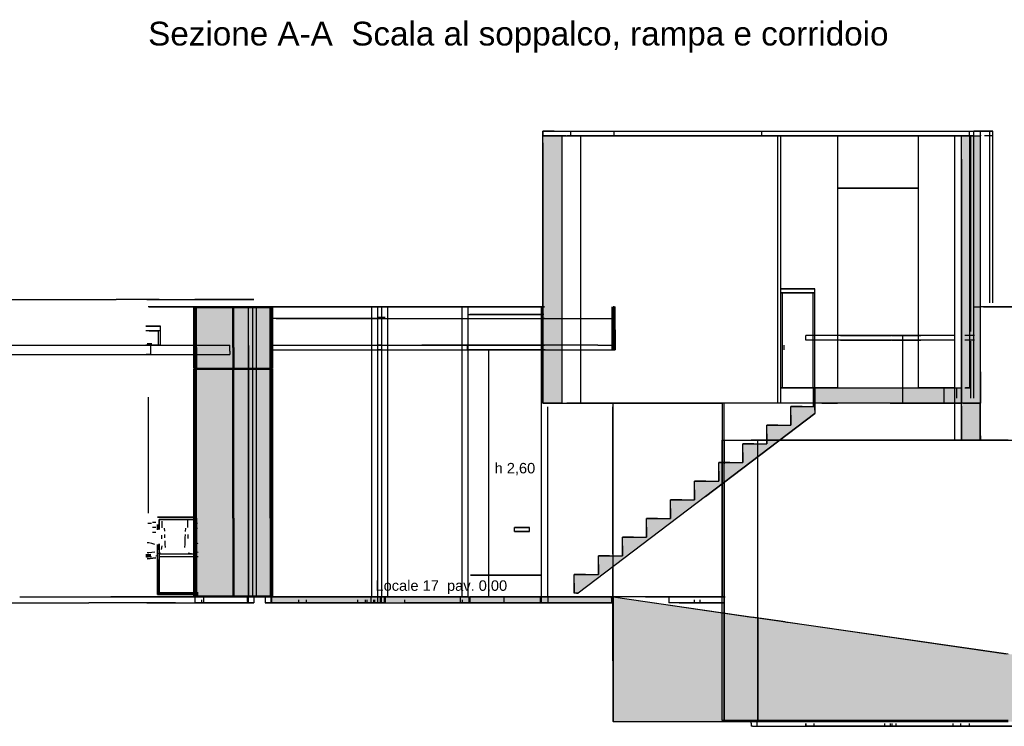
# Model space of a CAD drawing. Header units: millimetres. Extents: x -8297 to 34045, y -61360 to 6071.
# Tile 62 of 68: x -1351 to 9001, y -1360 to 6071. Entities that reach past the tile are written whole.
import ezdxf
from ezdxf.enums import TextEntityAlignment as Align

# ---------------------------------------------------------------- set-up
doc = ezdxf.new("R2010")
doc.units = ezdxf.units.MM
for name, color, linetype in [('S-QUOTE', 40, 'Continuous'), ('S-TAGLIO-CS', 9, 'Continuous'), ('S-TAGLIO-MURO', 7, 'Continuous'), ('S-TAGLIO-PAV', 33, 'Continuous'), ('S-TAGLIO-PIL', 8, 'Continuous'), ('S-TAGLIO-SCALA', 8, 'Continuous'), ('S-TAGLIO-SOFF', 8, 'Continuous'), ('S-TESTI', 7, 'Continuous'), ('S-VISTA', 8, 'Continuous'), ('S-VISTA-ARREDI', 9, 'Continuous')]:
    doc.layers.add(name, color=color, linetype=linetype)
doc.styles.add('VISIO', font='arial.ttf')

msp = doc.modelspace()

# ---------------------------------------------------------------- hatches: boundary and pattern name
at = {"layer": 'S-TAGLIO-CS'}
msp.add_hatch(color=9, dxfattribs=at).paths.add_polyline_path([(4894, 2650), (4890, 2650), (4890, 2840), (4890, 3050), (4898, 3050), (4904, 3050), (4910, 3050), (4910, 2810), (4910, 2600), (4904, 2600), (4900, 2600), (4900, 2624), (4900, 2650), (4894, 2650)])
at = {"layer": 'S-TAGLIO-MURO'}
for points in [[(4348, 2040), (4150, 2040), (4150, 4778), (4150, 4850), (4156, 4850), (4348, 4850), (4350, 4850), (4350, 4846), (4350, 2040), (4348, 2040)], [(8606, 2040), (8566, 2040), (8550, 2040), (8550, 4606), (8550, 4850), (8566, 4850), (8690, 4850), (8750, 4850), (8750, 2366), (8750, 2040), (8746, 2040), (8690, 2040), (8662, 2040), (8606, 2040)], [(8566, 2040), (8606, 2040), (8662, 2040), (8690, 2040), (8746, 2040), (8750, 2040), (8750, 1696), (8750, 1650), (8746, 1650), (8722, 1650), (8550, 1650), (8550, 2006), (8550, 2040), (8566, 2040)]]:
    msp.add_hatch(color=7, dxfattribs=at).paths.add_polyline_path(points)
at = {"layer": 'S-TAGLIO-PAV'}
for points in [[(7082, 2040), (7010, 2040), (7010, 2126), (7010, 2200), (7174, 2200), (8488, 2200), (8550, 2200), (8550, 2054), (8550, 2040), (8488, 2040), (7800, 2040), (7248, 2040), (7082, 2040)], [(1296, 0), (2440, 0), (2646, 0), (2662, 0), (2666, 0), (2674, 0), (2686, 0), (2692, 0), (2786, 0), (2870, 0), (3434, 0), (3448, 0), (3450, 0), (3498, 0), (3562, 0), (3650, 0), (4732, 0), (4740, 0), (4870, 0), (4870, -12), (4870, -60), (4740, -60), (4732, -60), (3650, -60), (3562, -60), (3498, -60), (3450, -60), (3448, -60), (3434, -60), (2870, -60), (2786, -60), (2692, -60), (2674, -60), (2662, -60), (2646, -60), (1500, -60), (1296, -60), (1296, -48), (1296, 0)], [(6694, -1300), (6340, -1300), (6340, -1310), (5536, -1310), (4886, -1310), (4884, -1310), (4884, -672), (4884, 0), (4886, 0), (5536, -94), (6348, -210), (6696, -260), (6712, -264), (6728, -266), (9018, -596), (9026, -598), (9038, -598), (9046, -600), (9050, -600), (9108, -608), (9128, -612), (9130, -612), (9402, -652), (9408, -652), (9440, -658), (9508, -666), (9518, -668), (12684, -1124), (12712, -1128), (12806, -1142), (13162, -1194), (13170, -1194), (13214, -1202), (13246, -1206), (13738, -1276), (13740, -1278), (13768, -1282), (13780, -1282), (13900, -1300), (13798, -1300), (13742, -1300), (13670, -1300), (13432, -1300), (13388, -1300), (13244, -1300), (13210, -1300), (13202, -1300), (12700, -1300), (12664, -1300), (9526, -1300), (9504, -1300), (9432, -1300), (9398, -1300), (9392, -1300), (9120, -1300), (9118, -1300), (9098, -1300), (9028, -1300), (9018, -1300), (9010, -1300), (9000, -1300), (6694, -1300)], [(6340, -1300), (6694, -1300), (9000, -1300), (9010, -1300), (9018, -1300), (9028, -1300), (9098, -1300), (9118, -1300), (9120, -1300), (9392, -1300), (9398, -1300), (9432, -1300), (9504, -1300), (9526, -1300), (12664, -1300), (12700, -1300), (13202, -1300), (13210, -1300), (13244, -1300), (13388, -1300), (13432, -1300), (13670, -1300), (13742, -1300), (13798, -1300), (13900, -1300), (13900, -1302), (13900, -1310), (13768, -1310), (13740, -1310), (13738, -1310), (13246, -1310), (13214, -1310), (13170, -1310), (13162, -1310), (12806, -1310), (12712, -1310), (12684, -1310), (9508, -1310), (9440, -1310), (9408, -1310), (9402, -1310), (9130, -1310), (9128, -1310), (9108, -1310), (9050, -1310), (9046, -1310), (9038, -1310), (9026, -1310), (9018, -1310), (6728, -1310), (6712, -1310), (6696, -1310), (6348, -1310), (6340, -1310), (6340, -1300)]]:
    msp.add_hatch(color=33, dxfattribs=at).paths.add_polyline_path(points)
at = {"layer": 'S-TAGLIO-PIL'}
for points in [[(538, 2404), (508, 2404), (508, 2622), (508, 3044), (538, 3044), (888, 3044), (890, 3044), (890, 2622), (890, 2404), (888, 2404), (538, 2404)], [(932, 2404), (900, 2404), (900, 2622), (900, 3044), (902, 3044), (932, 3044), (1282, 3044), (1282, 2622), (1282, 2404), (932, 2404)], [(538, 10), (508, 10), (508, 828), (508, 2396), (538, 2396), (888, 2396), (890, 2396), (890, 828), (890, 10), (888, 10), (538, 10)], [(932, 10), (900, 10), (900, 828), (900, 2396), (902, 2396), (932, 2396), (1282, 2396), (1282, 828), (1282, 10), (932, 10)]]:
    msp.add_hatch(color=8, dxfattribs=at).paths.add_polyline_path(points)
at = {"layer": 'S-TAGLIO-SCALA'}
for points in [[(7010, 2004), (6996, 2004), (6996, 2108), (6996, 2200), (7002, 2200), (7010, 2200), (7010, 2094), (7010, 2092), (7010, 2004)], [(4480, 146), (4480, 236), (4596, 236), (4732, 236), (4732, 342), (4732, 432), (4850, 432), (4986, 432), (4986, 538), (4986, 628), (5102, 628), (5240, 628), (5240, 734), (5240, 826), (5356, 826), (5492, 826), (5492, 932), (5492, 1022), (5608, 1022), (5744, 1022), (5744, 1128), (5744, 1218), (5862, 1218), (5998, 1218), (5998, 1324), (5998, 1416), (6114, 1416), (6252, 1416), (6252, 1520), (6252, 1612), (6368, 1612), (6504, 1612), (6504, 1716), (6504, 1808), (6620, 1808), (6756, 1808), (6756, 1914), (6756, 2004), (6874, 2004), (6996, 2004), (6996, 2000), (7004, 2000), (7010, 2000), (7010, 1964), (7010, 1932), (5860, 1056), (4522, 40), (4502, 40), (4480, 40), (4480, 146)]]:
    msp.add_hatch(color=8, dxfattribs=at).paths.add_polyline_path(points)

# ---------------------------------------------------------------- linework, layer by layer
at = {"layer": 'S-QUOTE'}
msp.add_line((3582, 0), (3582, 2600), dxfattribs=at)
at = {"layer": 'S-TAGLIO-CS'}
for p, q in [((4899, 3050), (4890, 3050)), ((4890, 2841), (4890, 3050)), ((4899, 3050), (4904, 3050)), ((4904, 3050), (4910, 3050)), ((4910, 2810), (4910, 3050)), ((4890, 2841), (4890, 2600)), ((4910, 2810), (4910, 2600)), ((-2045, 2650), (-278, 2650)), ((-278, 2650), (-250, 2650)), ((-250, 2650), (312, 2650)), ((312, 2650), (484, 2650)), ((484, 2650), (857, 2650)), ((857, 2584), (857, 2650)), ((1311, 2650), (1293, 2650)), ((1293, 2633), (1293, 2650)), ((1293, 2633), (1293, 2600)), ((1311, 2600), (1293, 2600)), ((1311, 2650), (1322, 2650)), ((1311, 2600), (1322, 2600)), ((1322, 2650), (2408, 2650)), ((1322, 2600), (2660, 2600)), ((2408, 2650), (2660, 2650)), ((2660, 2650), (2676, 2650)), ((2660, 2600), (2676, 2600)), ((2676, 2650), (2680, 2650)), ((2676, 2600), (2706, 2600)), ((2680, 2650), (2706, 2650)), ((2706, 2650), (2713, 2650)), ((2706, 2600), (2713, 2600)), ((2713, 2650), (2809, 2650)), ((2713, 2600), (2809, 2600)), ((2809, 2650), (2876, 2650)), ((2809, 2600), (2876, 2600)), ((3450, 2650), (2876, 2650)), ((2876, 2600), (3450, 2600)), ((3450, 2650), (3459, 2650)), ((3450, 2600), (3459, 2600)), ((3459, 2650), (3460, 2650)), ((3564, 2600), (3459, 2600)), ((3460, 2650), (3564, 2650)), ((3564, 2650), (3609, 2650)), ((3564, 2600), (3609, 2600)), ((3609, 2650), (3657, 2650)), ((3657, 2600), (3609, 2600)), ((4726, 2650), (3657, 2650)), ((3657, 2600), (4726, 2600)), ((4726, 2650), (4733, 2650)), ((4726, 2600), (4733, 2600)), ((4733, 2650), (4873, 2650)), ((4733, 2600), (4873, 2600)), ((4873, 2650), (4885, 2650)), ((4873, 2600), (4885, 2600)), ((4885, 2650), (4887, 2650)), ((4885, 2600), (4887, 2600)), ((4887, 2650), (4894, 2650)), ((4887, 2600), (4894, 2600)), ((4893, 2600), (4890, 2600)), ((4894, 2600), (4893, 2600)), ((4894, 2650), (4900, 2650)), ((4894, 2600), (4900, 2600)), ((4894, 2600), (4904, 2600)), ((4900, 2623), (4900, 2650)), ((4900, 2623), (4900, 2600)), ((4904, 2600), (4910, 2600)), ((-2045, 2550), (-278, 2550)), ((-278, 2550), (-250, 2550)), ((-250, 2550), (312, 2550)), ((312, 2550), (484, 2550)), ((484, 2550), (857, 2550)), ((857, 2584), (857, 2550))]:
    msp.add_line(p, q, dxfattribs=at)
at = {"layer": 'S-TAGLIO-MURO'}
for p, q in [((4156, 4850), (4150, 4850)), ((4150, 4778), (4150, 4850)), ((4150, 4778), (4150, 2040)), ((4349, 4850), (4156, 4850)), ((4349, 4850), (4350, 4850)), ((4350, 4847), (4350, 4850)), ((4350, 4847), (4350, 2040)), ((8566, 4850), (8550, 4850)), ((8550, 4606), (8550, 4850)), ((8566, 4850), (8689, 4850)), ((8689, 4850), (8750, 4850)), ((8750, 2367), (8750, 4850)), ((8550, 4606), (8550, 2040)), ((1055, 3050), (1054, 3050)), ((1054, 2646), (1054, 3050)), ((1055, 3050), (1059, 3050)), ((1059, 3050), (1101, 3050)), ((1101, 3050), (1139, 3050)), ((1139, 3050), (1143, 3050)), ((1143, 3050), (1269, 3050)), ((1269, 3050), (1281, 3050)), ((1281, 3050), (1283, 3050)), ((1283, 1025), (1283, 3050)), ((1054, 2646), (1054, 0)), ((8750, 2367), (8750, 2040)), ((4349, 2040), (4150, 2040)), ((4349, 2040), (4350, 2040)), ((8606, 2040), (8550, 2040)), ((8566, 2040), (8550, 2040)), ((8550, 2006), (8550, 2040)), ((8550, 2006), (8550, 1650)), ((8566, 2040), (8746, 2040)), ((8661, 2040), (8606, 2040)), ((8661, 2040), (8689, 2040)), ((8689, 2040), (8750, 2040)), ((8746, 2040), (8750, 2040)), ((8750, 1695), (8750, 2040)), ((8750, 1695), (8750, 1650)), ((8721, 1650), (8550, 1650)), ((8721, 1650), (8746, 1650)), ((8746, 1650), (8750, 1650)), ((1283, 1025), (1283, 0)), ((1055, 0), (1097, 0)), ((1097, 0), (1101, 0)), ((1101, 0), (1139, 0)), ((1139, 0), (1143, 0)), ((1143, 0), (1269, 0)), ((1269, 0), (1281, 0)), ((1281, 0), (1283, 0))]:
    msp.add_line(p, q, dxfattribs=at)
at = {"layer": 'S-TAGLIO-PAV'}
for p, q in [((7174, 2200), (7010, 2200)), ((7010, 2126), (7010, 2200)), ((7174, 2200), (8487, 2200)), ((8487, 2200), (8550, 2200)), ((8550, 2054), (8550, 2200)), ((7010, 2126), (7010, 2040)), ((7082, 2040), (7010, 2040)), ((7082, 2040), (7248, 2040)), ((7800, 2040), (7248, 2040)), ((7800, 2040), (8487, 2040)), ((8487, 2040), (8550, 2040)), ((8550, 2054), (8550, 2040)), ((-1351, 0), (-934, 0)), ((-934, 0), (-881, 0)), ((-881, 0), (-623, 0)), ((-623, 0), (-16, 0)), ((22, 2), (-393, 2)), ((289, 0), (-16, 0)), ((22, 2), (259, 2)), ((259, 2), (655, 2)), ((289, 0), (666, 0)), ((655, 2), (807, 2)), ((666, 0), (1045, 0)), ((807, 1), (807, 2)), ((807, 1), (807, 0)), ((808, 0), (807, 0)), ((808, 0), (810, 0)), ((888, 2), (810, 2)), ((810, 1), (810, 2)), ((810, 1), (810, 0)), ((888, 2), (1045, 2)), ((1045, 1), (1045, 2)), ((1045, 1), (1045, 0)), ((1045, -49), (1045, 0)), ((2439, 0), (1295, 0)), ((1295, -48), (1295, 0)), ((2439, 0), (2645, 0)), ((2645, 0), (2662, 0)), ((2662, 0), (2665, 0)), ((2665, 0), (2673, 0)), ((2673, 0), (2687, 0)), ((2687, 0), (2692, 0)), ((2692, 0), (2786, 0)), ((2786, 0), (2869, 0)), ((2869, 0), (3434, 0)), ((3434, 0), (3447, 0)), ((3447, 0), (3449, 0)), ((3449, 0), (3498, 0)), ((3498, 0), (3562, 0)), ((3562, 0), (3650, 0)), ((3650, 0), (4733, 0)), ((4733, 0), (4740, 0)), ((4740, 0), (4870, 0)), ((4870, -12), (4870, 0)), ((4887, 0), (4885, 0)), ((4885, -671), (4885, 0)), ((4887, 0), (5537, -94)), ((-2397, -60), (-934, -60)), ((-934, -60), (-881, -60)), ((-881, -60), (-623, -60)), ((-16, -60), (-623, -60)), ((289, -60), (-16, -60)), ((289, -60), (666, -60)), ((666, -60), (1045, -60)), ((1045, -49), (1045, -60)), ((1295, -48), (1295, -60)), ((1501, -60), (1295, -60)), ((1501, -60), (2645, -60)), ((2645, -60), (2662, -60)), ((2662, -60), (2673, -60)), ((2673, -60), (2692, -60)), ((2692, -60), (2786, -60)), ((2786, -60), (2869, -60)), ((2869, -60), (3434, -60)), ((3434, -60), (3447, -60)), ((3447, -60), (3449, -60)), ((3449, -60), (3498, -60)), ((3498, -60), (3562, -60)), ((3562, -60), (3650, -60)), ((3650, -60), (4733, -60)), ((4733, -60), (4740, -60)), ((4740, -60), (4870, -60)), ((4870, -12), (4870, -60)), ((5537, -94), (6348, -211)), ((6696, -261), (6348, -211)), ((6696, -261), (6713, -264)), ((6713, -264), (6728, -266)), ((6728, -266), (9019, -596)), ((4885, -671), (4885, -1310)), ((4887, -1310), (4885, -1310)), ((4887, -1310), (5537, -1310)), ((5537, -1310), (6348, -1310)), ((6694, -1300), (6340, -1300)), ((6340, -1328), (6340, -1300)), ((6340, -1328), (6340, -1360)), ((6348, -1310), (6696, -1310)), ((6694, -1300), (9001, -1300)), ((6696, -1310), (6713, -1310)), ((6713, -1310), (6728, -1310)), ((6728, -1310), (9019, -1310)), ((6352, -1360), (6340, -1360)), ((6352, -1360), (6694, -1360)), ((6694, -1360), (9001, -1360))]:
    msp.add_line(p, q, dxfattribs=at)
at = {"layer": 'S-TAGLIO-PIL'}
for p, q in [((483, 3045), (482, 3045)), ((482, 2623), (482, 3045)), ((483, 3045), (497, 3045)), ((497, 3043), (497, 3045)), ((497, 3043), (497, 2403)), ((509, 3045), (508, 3045)), ((508, 2623), (508, 3045)), ((509, 3045), (538, 3045)), ((538, 3045), (888, 3045)), ((888, 3045), (889, 3045)), ((889, 2623), (889, 3045)), ((902, 3045), (901, 3045)), ((901, 2623), (901, 3045)), ((902, 3045), (931, 3045)), ((931, 3045), (1281, 3045)), ((1281, 3045), (1282, 3045)), ((1282, 2623), (1282, 3045)), ((1307, 3045), (1293, 3045)), ((1293, 2405), (1293, 3045)), ((1307, 3045), (1308, 3045)), ((1308, 2623), (1308, 3045)), ((482, 2623), (482, 2403)), ((508, 2623), (508, 2403)), ((889, 2623), (889, 2403)), ((901, 2623), (901, 2403)), ((1282, 2623), (1282, 2403)), ((1308, 2623), (1308, 2403)), ((483, 2403), (482, 2403)), ((483, 2397), (482, 2397)), ((482, 828), (482, 2397)), ((483, 2403), (497, 2403)), ((483, 2397), (497, 2397)), ((497, 2391), (497, 2397)), ((497, 2391), (497, 10)), ((538, 2403), (508, 2403)), ((509, 2397), (508, 2397)), ((508, 828), (508, 2397)), ((509, 2397), (538, 2397)), ((538, 2403), (888, 2403)), ((538, 2397), (888, 2397)), ((888, 2403), (889, 2403)), ((888, 2397), (889, 2397)), ((889, 828), (889, 2397)), ((931, 2403), (901, 2403)), ((902, 2397), (901, 2397)), ((901, 828), (901, 2397)), ((902, 2397), (931, 2397)), ((931, 2403), (1281, 2403)), ((931, 2397), (1281, 2397)), ((1281, 2403), (1282, 2403)), ((1281, 2397), (1282, 2397)), ((1282, 828), (1282, 2397)), ((1293, 2405), (1293, 2403)), ((1293, 2403), (1307, 2403)), ((1307, 2397), (1293, 2397)), ((1293, 16), (1293, 2397)), ((1307, 2403), (1308, 2403)), ((1307, 2397), (1308, 2397)), ((1308, 828), (1308, 2397)), ((482, 828), (482, 10)), ((508, 828), (508, 10)), ((889, 828), (889, 10)), ((901, 828), (901, 10)), ((1282, 828), (1282, 10)), ((1308, 828), (1308, 10)), ((483, 10), (482, 10)), ((483, 10), (497, 10)), ((538, 10), (508, 10)), ((538, 10), (888, 10)), ((888, 10), (889, 10)), ((931, 10), (901, 10)), ((931, 10), (1281, 10)), ((1281, 10), (1282, 10)), ((1293, 16), (1293, 10)), ((1293, 10), (1307, 10)), ((1307, 10), (1308, 10))]:
    msp.add_line(p, q, dxfattribs=at)
at = {"layer": 'S-TAGLIO-SCALA'}
for p, q in [((7002, 2200), (6995, 2200)), ((6995, 2108), (6995, 2200)), ((7002, 2200), (7010, 2200)), ((7010, 2095), (7010, 2200)), ((7010, 2092), (7010, 2200)), ((6995, 2108), (6995, 2000)), ((7010, 2095), (7010, 2004)), ((7010, 2092), (7010, 2000)), ((6757, 1913), (6757, 2004)), ((6874, 2004), (6757, 2004)), ((6874, 2004), (7010, 2004)), ((7003, 2000), (6995, 2000)), ((7003, 2000), (7010, 2000)), ((7010, 1965), (7010, 2004)), ((5860, 1057), (7010, 1931)), ((6757, 1913), (6757, 1808)), ((7010, 1965), (7010, 1931)), ((6504, 1717), (6504, 1808)), ((6621, 1808), (6504, 1808)), ((6621, 1808), (6757, 1808)), ((6504, 1717), (6504, 1611)), ((6251, 1520), (6251, 1611)), ((6368, 1611), (6251, 1611)), ((6368, 1611), (6504, 1611)), ((6251, 1520), (6251, 1415)), ((5998, 1324), (5998, 1415)), ((6115, 1415), (5998, 1415)), ((6115, 1415), (6251, 1415)), ((5998, 1324), (5998, 1218)), ((5745, 1127), (5745, 1218)), ((5862, 1218), (5745, 1218)), ((5862, 1218), (5998, 1218)), ((5860, 1057), (4522, 40)), ((5745, 1127), (5745, 1022)), ((5492, 931), (5492, 1022)), ((5609, 1022), (5492, 1022)), ((5609, 1022), (5745, 1022)), ((5492, 931), (5492, 826)), ((5239, 735), (5239, 826)), ((5356, 826), (5239, 826)), ((5239, 735), (5239, 629)), ((5356, 826), (5492, 826)), ((4986, 538), (4986, 629)), ((5103, 629), (4986, 629)), ((5103, 629), (5239, 629)), ((4986, 538), (4986, 433)), ((4733, 342), (4733, 433)), ((4850, 433), (4733, 433)), ((4850, 433), (4986, 433)), ((4733, 342), (4733, 236)), ((4480, 145), (4480, 236)), ((4597, 236), (4480, 236)), ((4597, 236), (4733, 236)), ((4480, 145), (4480, 40)), ((4503, 40), (4480, 40)), ((4503, 40), (4522, 40))]:
    msp.add_line(p, q, dxfattribs=at)
at = {"layer": 'S-TAGLIO-SOFF'}
for p, q in [((4268, 4900), (4150, 4900)), ((4150, 4899), (4150, 4900)), ((4150, 4899), (4150, 4850)), ((4268, 4900), (5212, 4900)), ((5212, 4900), (5587, 4900)), ((5587, 4900), (7657, 4900)), ((7657, 4900), (8097, 4900)), ((8097, 4900), (8109, 4900)), ((8109, 4900), (8689, 4900)), ((8689, 4900), (8750, 4900)), ((8750, 4856), (8750, 4900)), ((4391, 4850), (4150, 4850)), ((4391, 4850), (5212, 4850)), ((5212, 4850), (5587, 4850)), ((5587, 4850), (8097, 4850)), ((8097, 4850), (8109, 4850)), ((8109, 4850), (8689, 4850)), ((8689, 4850), (8750, 4850)), ((8750, 4856), (8750, 4850)), ((-1767, 3130), (-1329, 3130)), ((-1329, 3130), (-337, 3130)), ((116, 3130), (-337, 3130)), ((116, 3130), (666, 3130)), ((666, 3130), (1045, 3130)), ((2439, 2930), (1295, 2930)), ((2439, 2930), (2645, 2930)), ((2645, 2930), (2662, 2930)), ((2662, 2930), (2665, 2930)), ((2665, 2930), (2673, 2930)), ((2673, 2930), (2687, 2930)), ((2687, 2930), (2692, 2930)), ((2692, 2930), (2786, 2930)), ((2786, 2930), (2869, 2930)), ((2869, 2930), (3434, 2930)), ((3434, 2930), (3447, 2930)), ((3447, 2930), (3449, 2930)), ((3449, 2930), (3498, 2930)), ((3498, 2930), (3562, 2930)), ((3562, 2930), (3650, 2930)), ((3650, 2930), (4733, 2930)), ((4733, 2930), (4740, 2930)), ((4740, 2930), (4870, 2930)), ((6694, 1650), (6340, 1650)), ((6694, 1650), (9001, 1650))]:
    msp.add_line(p, q, dxfattribs=at)
at = {"layer": 'S-VISTA'}
for p, q in [((4150, 4900), (4443, 4900)), ((4150, 4850), (4150, 4900)), ((4443, 4900), (4900, 4900)), ((4443, 4850), (4443, 4900)), ((4900, 4900), (6450, 4900)), ((4900, 4850), (4900, 4900)), ((4900, 4850), (4900, 4900)), ((6450, 4850), (6450, 4900)), ((6451, 4900), (8635, 4900)), ((6451, 4850), (6451, 4900)), ((8635, 4900), (8880, 4900)), ((8635, 4850), (8635, 4900)), ((8680, 4900), (8750, 4900)), ((8849, 4900), (8680, 4900)), ((8680, 4850), (8680, 4900)), ((8680, 4850), (8680, 4900)), ((8750, 4850), (8750, 4900)), ((8880, 4900), (8849, 4900)), ((8849, 4850), (8849, 4900)), ((8880, 4850), (8880, 4900)), ((4150, 4850), (4443, 4850)), ((4150, 4850), (4443, 4850)), ((4150, 2040), (4150, 4850)), ((4550, 4850), (4400, 4850)), ((4443, 4850), (4900, 4850)), ((4443, 4850), (6421, 4850)), ((6620, 4850), (4550, 4850)), ((4550, 2040), (4550, 4850)), ((6086, 4850), (4887, 4850)), ((4900, 4850), (6450, 4850)), ((4906, 4850), (5330, 4850)), ((5355, 4850), (6450, 4850)), ((5465, 4850), (6376, 4850)), ((5750, 4850), (5470, 4850)), ((6665, 4850), (5475, 4850)), ((5475, 4850), (5740, 4850)), ((5740, 4850), (5800, 4850)), ((5800, 4850), (5750, 4850)), ((5800, 4850), (6600, 4850)), ((6450, 4850), (5800, 4850)), ((6421, 4850), (6087, 4850)), ((6376, 4850), (6422, 4850)), ((6421, 4850), (6451, 4850)), ((6451, 4850), (8635, 4850)), ((6451, 4850), (8635, 4850)), ((6600, 4850), (6665, 4850)), ((6650, 4850), (6620, 4850)), ((6620, 2040), (6620, 4850)), ((8500, 4850), (6650, 4850)), ((6650, 4850), (7250, 4850)), ((7050, 4850), (6650, 4850)), ((6650, 2200), (6650, 4850)), ((7250, 4850), (7050, 4850)), ((7250, 2200), (7250, 4850)), ((7250, 4850), (8100, 4850)), ((8100, 4850), (7250, 4850)), ((7250, 4300), (7250, 4850)), ((8100, 4850), (8480, 4850)), ((8643, 4850), (8100, 4850)), ((8100, 2200), (8100, 4850)), ((8100, 4300), (8100, 4850)), ((8480, 4850), (8650, 4850)), ((8550, 4850), (8480, 4850)), ((8480, 2793), (8480, 4850)), ((8480, 2040), (8480, 4850)), ((8480, 4850), (8640, 4850)), ((8480, 2200), (8480, 4850)), ((8680, 4850), (8500, 4850)), ((8550, 2040), (8550, 4850)), ((8635, 4850), (8696, 4850)), ((8635, 4850), (8696, 4850)), ((8640, 2200), (8640, 4850)), ((8650, 4850), (8680, 4850)), ((8650, 2793), (8650, 4850)), ((8680, 4850), (8750, 4850)), ((8680, 4850), (8750, 4850)), ((8680, 2090), (8680, 4850)), ((8680, 2793), (8680, 4850)), ((8750, 2040), (8750, 4850)), ((8849, 4850), (8793, 4850)), ((8849, 4850), (8793, 4850)), ((8880, 4850), (8849, 4850)), ((8880, 4850), (8849, 4850)), ((8849, 3094), (8849, 4850)), ((8880, 3094), (8880, 4850)), ((7250, 4300), (8100, 4300)), ((8100, 4300), (7250, 4300)), ((8100, 2200), (8100, 4300)), ((6650, 3240), (7010, 3240)), ((7010, 3240), (6650, 3240)), ((6650, 3200), (6650, 3240)), ((6650, 3200), (6650, 3240)), ((7010, 3200), (7010, 3240)), ((7010, 3200), (7010, 3240)), ((-14, 3130), (1045, 3130)), ((560, 3130), (490, 3130)), ((490, 3130), (580, 3130)), ((1050, 3130), (560, 3130)), ((580, 3130), (1045, 3130)), ((1045, 3130), (1110, 3130)), ((1110, 3130), (1050, 3130)), ((6650, 3200), (7010, 3200)), ((7010, 3200), (6650, 3200)), ((6650, 2200), (6650, 3200)), ((6650, 2200), (6650, 3200)), ((6670, 2200), (6670, 3200)), ((6670, 2200), (6670, 3200)), ((6990, 2200), (6990, 3200)), ((6990, 2200), (6990, 3200)), ((7010, 2200), (7010, 3200)), ((7010, 2200), (7010, 3200)), ((1050, 3050), (0, 3050)), ((9, 3050), (1170, 3050)), ((479, 2403), (479, 3045)), ((479, 2403), (479, 3045)), ((479, 2403), (479, 3045)), ((479, 2403), (479, 3045)), ((483, 2403), (483, 3045)), ((483, 2403), (483, 3045)), ((483, 2403), (483, 3045)), ((497, 2403), (497, 3045)), ((497, 2403), (497, 3045)), ((497, 2403), (497, 3045)), ((1285, 3050), (505, 3050)), ((505, 3050), (1285, 3050)), ((505, 2650), (505, 3050)), ((505, 0), (505, 3050)), ((892, 3045), (505, 3045)), ((505, 2403), (505, 3045)), ((505, 2403), (505, 3045)), ((505, 2670), (505, 3045)), ((505, 2670), (505, 3045)), ((509, 2670), (509, 3045)), ((892, 2403), (892, 3045)), ((892, 2403), (892, 3045)), ((1285, 3045), (898, 3045)), ((898, 2403), (898, 3045)), ((898, 2403), (898, 3045)), ((1055, 3050), (1100, 3050)), ((1055, 0), (1055, 3050)), ((1285, 3050), (1060, 3050)), ((1100, 3050), (1140, 3050)), ((1100, 0), (1100, 3050)), ((1140, 3050), (1280, 3050)), ((1140, 0), (1140, 3050)), ((1170, 3050), (1220, 3050)), ((1220, 3050), (1650, 3050)), ((1285, 0), (1285, 3050)), ((1285, 2403), (1285, 3045)), ((1285, 2403), (1285, 3045)), ((2350, 3050), (1290, 3050)), ((1290, 3050), (2350, 3050)), ((2450, 3050), (1290, 3050)), ((1307, 2403), (1307, 3045)), ((1307, 2403), (1307, 3045)), ((1307, 2403), (1307, 3045)), ((1311, 2403), (1311, 3045)), ((1311, 2403), (1311, 3045)), ((1311, 2403), (1311, 3045)), ((1311, 2403), (1311, 3045)), ((1790, 3050), (3700, 3050)), ((2225, 3050), (2290, 3050)), ((2290, 3050), (2225, 3050)), ((2290, 3050), (2455, 3050)), ((2455, 3050), (2290, 3050)), ((2415, 3050), (2350, 3050)), ((2350, 3050), (2415, 3050)), ((2350, 0), (2350, 3050)), ((2415, 0), (2415, 3050)), ((2415, 0), (2415, 3050)), ((2520, 3050), (2455, 3050)), ((2455, 0), (2455, 3050)), ((2455, 0), (2455, 3050)), ((2650, 3050), (2455, 3050)), ((2680, 3050), (2455, 3050)), ((2460, 3050), (2685, 3050)), ((2460, 3050), (2685, 3050)), ((3300, 3050), (2520, 3050)), ((2520, 0), (2520, 3050)), ((2590, 3050), (4163, 3050)), ((3770, 3050), (2590, 3050)), ((2685, 3050), (2650, 3050)), ((2685, 3050), (3300, 3050)), ((4147, 3050), (2690, 3050)), ((3365, 3050), (3300, 3050)), ((3300, 3050), (3365, 3050)), ((3300, 0), (3300, 3050)), ((3365, 0), (3365, 3050)), ((3365, 0), (3365, 3050)), ((3835, 3050), (3770, 3050)), ((4135, 3050), (4168, 3050)), ((4168, 3050), (4135, 3050)), ((4135, 3050), (4168, 3050)), ((4168, 3050), (4135, 3050)), ((4135, 0), (4135, 3050)), ((4135, 0), (4135, 3050)), ((4135, 0), (4135, 3050)), ((4135, 0), (4135, 3050)), ((4878, 2600), (4878, 3050)), ((4890, 2600), (4890, 3050)), ((4898, 2600), (4898, 3050)), ((4910, 2600), (4910, 3050)), ((8680, 2090), (8680, 3050)), ((8680, 3050), (8746, 3050)), ((8680, 2090), (8680, 3050)), ((9330, 3050), (8746, 3050)), ((8746, 3050), (8746, 2040)), ((8783, 3050), (9040, 3050)), ((9140, 3050), (8858, 3050)), ((8859, 3050), (9210, 3050)), ((1347, 2930), (2340, 2930)), ((2340, 2930), (2410, 2930)), ((2405, 2930), (2440, 2930)), ((2440, 2940), (2410, 2940)), ((2490, 2940), (2440, 2940)), ((2440, 2930), (2480, 2930)), ((2450, 2940), (2490, 2940)), ((2480, 2930), (3280, 2930)), ((3280, 2930), (3370, 2930)), ((3359, 2970), (4124, 2970)), ((4120, 2970), (3380, 2970)), ((3380, 2930), (3740, 2930)), ((3740, 2930), (4120, 2930)), ((4160, 2970), (4120, 2970)), ((4120, 2930), (4160, 2930)), ((4165, 2930), (4130, 2930)), ((4130, 2930), (4165, 2930)), ((129, 2850), (-24, 2850)), ((-24, 2850), (129, 2850)), ((129, 2800), (-24, 2800)), ((129, 2800), (-24, 2800)), ((9, 2800), (109, 2800)), ((109, 2650), (109, 2800)), ((129, 2800), (129, 2850)), ((129, 2650), (129, 2800)), ((8483, 2750), (6915, 2750)), ((6915, 2700), (6915, 2750)), ((8483, 2700), (6915, 2700)), ((7280, 2750), (7750, 2750)), ((7280, 2700), (7750, 2700)), ((7750, 2750), (7815, 2750)), ((7750, 2700), (7815, 2700)), ((7821, 2750), (8123, 2750)), ((7821, 2700), (8123, 2700)), ((8096, 2750), (7933, 2750)), ((7933, 2750), (8096, 2750)), ((7933, 2050), (7933, 2750)), ((7933, 2050), (7933, 2750)), ((8480, 2090), (8480, 2692)), ((8686, 2750), (8585, 2750)), ((8686, 2700), (8585, 2700)), ((8650, 2090), (8650, 2692)), ((8680, 2090), (8680, 2692)), ((129, 2650), (-24, 2650)), ((-22, 2650), (29, 2650)), ((39, 2662), (-11, 2662)), ((39, 2650), (-11, 2650)), ((0, 2650), (500, 2650)), ((9, 2650), (109, 2650)), ((109, 2650), (9, 2650)), ((29, 2550), (29, 2650)), ((78, 2650), (129, 2650)), ((479, 2650), (531, 2650)), ((479, 2550), (479, 2650)), ((479, 2550), (479, 2650)), ((1311, 2600), (1311, 2650)), ((1311, 2600), (1311, 2650)), ((1336, 2650), (2350, 2650)), ((1336, 2600), (2350, 2600)), ((2350, 2650), (2415, 2650)), ((2350, 2600), (2350, 2650)), ((2350, 2600), (2415, 2600)), ((2400, 2650), (2455, 2650)), ((2400, 2600), (2455, 2600)), ((2415, 2600), (2415, 2650)), ((2415, 2600), (2415, 2650)), ((2418, 2650), (2455, 2650)), ((2455, 2650), (2418, 2650)), ((2418, 2600), (2455, 2600)), ((2455, 2600), (2418, 2600)), ((2455, 2650), (2520, 2650)), ((2455, 2600), (2455, 2650)), ((2455, 2600), (2455, 2650)), ((2455, 2600), (2455, 2650)), ((2455, 2600), (2520, 2600)), ((2520, 2650), (3300, 2650)), ((2520, 2600), (2520, 2650)), ((2520, 2600), (3300, 2600)), ((3300, 2650), (3365, 2650)), ((3300, 2600), (3300, 2650)), ((3300, 2600), (3365, 2600)), ((3356, 2600), (3356, 2650)), ((3356, 2600), (3356, 2650)), ((3364, 2650), (4136, 2650)), ((3364, 2600), (3364, 2650)), ((4136, 2650), (3364, 2650)), ((3364, 2600), (3364, 2650)), ((3364, 2600), (4136, 2600)), ((4136, 2600), (3364, 2600)), ((3365, 2600), (3365, 2650)), ((3365, 2600), (3365, 2650)), ((3393, 2650), (4147, 2650)), ((3393, 2600), (4147, 2600)), ((4135, 2650), (4168, 2650)), ((4168, 2650), (4135, 2650)), ((4135, 2650), (4168, 2650)), ((4135, 2600), (4135, 2650)), ((4135, 2600), (4135, 2650)), ((4135, 2600), (4135, 2650)), ((4135, 2600), (4135, 2650)), ((4135, 2600), (4168, 2600)), ((4168, 2600), (4135, 2600)), ((4135, 2600), (4168, 2600)), ((4136, 2600), (4136, 2650)), ((4136, 2600), (4136, 2650)), ((4144, 2600), (4144, 2650)), ((4172, 2650), (4144, 2650)), ((4144, 2600), (4144, 2650)), ((4172, 2600), (4144, 2600)), ((4888, 2600), (4888, 2650)), ((4900, 2600), (4900, 2650)), ((6685, 2600), (6685, 2650)), ((-22, 2550), (29, 2550)), ((29, 2550), (-22, 2550)), ((0, 2550), (500, 2550)), ((479, 2550), (531, 2550)), ((505, 2403), (505, 2564)), ((505, 2403), (505, 2564)), ((505, 0), (505, 2550)), ((509, 2403), (509, 2564)), ((479, 10), (479, 2397)), ((479, 10), (479, 2397)), ((479, 10), (479, 2397)), ((479, 10), (479, 2397)), ((483, 10), (483, 2397)), ((483, 10), (483, 2397)), ((483, 10), (483, 2397)), ((497, 10), (497, 2397)), ((497, 10), (497, 2397)), ((497, 10), (497, 2397)), ((892, 2403), (505, 2403)), ((892, 2397), (505, 2397)), ((505, 10), (505, 2397)), ((505, 10), (505, 2397)), ((505, 10), (505, 2397)), ((505, 10), (505, 2397)), ((509, 10), (509, 2397)), ((892, 10), (892, 2397)), ((892, 10), (892, 2397)), ((1285, 2403), (898, 2403)), ((1285, 2397), (898, 2397)), ((898, 10), (898, 2397)), ((898, 10), (898, 2397)), ((1285, 10), (1285, 2397)), ((1285, 10), (1285, 2397)), ((1307, 10), (1307, 2397)), ((1307, 10), (1307, 2397)), ((1307, 10), (1307, 2397)), ((1311, 10), (1311, 2397)), ((1311, 10), (1311, 2397)), ((1311, 10), (1311, 2397)), ((1311, 10), (1311, 2397)), ((6650, 2200), (7250, 2200)), ((7010, 2200), (6650, 2200)), ((6650, 2040), (6650, 2200)), ((6995, 2000), (6995, 2200)), ((7050, 2200), (7000, 2200)), ((7000, 2200), (7900, 2200)), ((7010, 2040), (7010, 2200)), ((7010, 2200), (7010, 2004)), ((7010, 2000), (7010, 2200)), ((7250, 2200), (7050, 2200)), ((8100, 2200), (8480, 2200)), ((8480, 2200), (8100, 2200)), ((8367, 2050), (8367, 2200)), ((8367, 2050), (8367, 2200)), ((8400, 2200), (8500, 2200)), ((8480, 2200), (8550, 2200)), ((8480, 2040), (8480, 2200)), ((8480, 2093), (8480, 2200)), ((8500, 2093), (8500, 2200)), ((8500, 2090), (8500, 2191)), ((8550, 2040), (8550, 2200)), ((8587, 2200), (8640, 2200)), ((8650, 2200), (8593, 2200)), ((8650, 2093), (8650, 2200)), ((4150, 2040), (4443, 2040)), ((4200, 0), (4200, 2000)), ((4550, 2040), (4400, 2040)), ((4443, 2040), (4899, 2040)), ((6620, 2040), (4550, 2040)), ((4885, 450), (4885, 2000)), ((4888, 0), (4888, 2040)), ((4888, 2040), (6035, 2040)), ((6035, 2040), (6035, 0)), ((6055, 1433), (6055, 2040)), ((8492, 2040), (6055, 2040)), ((6055, 0), (6055, 2040)), ((7010, 2040), (6650, 2040)), ((6757, 1808), (6757, 2004)), ((6757, 2004), (7010, 2004)), ((7010, 2004), (7010, 1931)), ((8550, 2040), (8480, 2040)), ((8550, 2040), (8480, 2040)), ((8480, 1650), (8480, 2040)), ((8480, 1650), (8480, 2040)), ((8480, 2040), (8550, 2040)), ((8550, 1650), (8550, 2040)), ((8586, 2040), (8746, 2040)), ((8746, 2040), (8594, 2040)), ((8713, 2040), (8746, 2040)), ((8715, 2040), (8750, 2040)), ((8746, 1650), (8746, 2040)), ((8750, 1650), (8750, 2040)), ((7010, 1931), (4522, 40)), ((6504, 1611), (6504, 1808)), ((6504, 1808), (6757, 1808)), ((6035, -1300), (6035, 1650)), ((6035, 1650), (6407, 1650)), ((6060, 1650), (6513, 1650)), ((6060, 1400), (6060, 1650)), ((6251, 1415), (6251, 1611)), ((6251, 1611), (6504, 1611)), ((6400, 1650), (9020, 1650)), ((6407, 1650), (6407, -1300)), ((6511, 1650), (6410, 1650)), ((6410, 1600), (6410, 1650)), ((9040, 1650), (6612, 1650)), ((6613, 1650), (9330, 1650)), ((8550, 1650), (8480, 1650)), ((8480, 1650), (8746, 1650)), ((6410, -1300), (6410, 1500)), ((5998, 1218), (5998, 1415)), ((5998, 1415), (6251, 1415)), ((5745, 1022), (5745, 1218)), ((5745, 1218), (5998, 1218)), ((6055, -1300), (6055, 1230)), ((6060, -1300), (6060, 1200)), ((5492, 826), (5492, 1022)), ((5492, 1022), (5745, 1022)), ((5239, 629), (5239, 826)), ((5239, 826), (5492, 826)), ((4986, 433), (4986, 629)), ((4986, 629), (5239, 629)), ((4733, 236), (4733, 433)), ((4733, 433), (4986, 433)), ((4480, 40), (4480, 236)), ((4480, 236), (4733, 236)), ((4885, 0), (4885, 300)), ((-14, 0), (490, 0)), ((500, 0), (0, 0)), ((6, 2), (406, 2)), ((6, 2), (406, 2)), ((6, 0), (406, 0)), ((6, 0), (406, 0)), ((7, 2), (507, 2)), ((7, 2), (507, 2)), ((7, 2), (507, 2)), ((7, 0), (507, 0)), ((7, 0), (507, 0)), ((7, 0), (507, 0)), ((8, 2), (509, 2)), ((8, 2), (477, 2)), ((475, 2), (8, 2)), ((8, 2), (475, 2)), ((475, 0), (8, 0)), ((8, 0), (477, 0)), ((8, 0), (509, 0)), ((8, 0), (475, 0)), ((409, 2), (515, 2)), ((409, 2), (509, 2)), ((409, 0), (509, 0)), ((409, 0), (515, 0)), ((580, 2), (490, 2)), ((490, 0), (580, 0)), ((490, 0), (490, -60)), ((490, 0), (490, -60)), ((580, 0), (490, 0)), ((892, 10), (505, 10)), ((505, 0), (1285, 0)), ((807, 2), (580, 2)), ((580, 0), (1045, 0)), ((580, 0), (580, -60)), ((807, 0), (580, 0)), ((1045, 2), (810, 2)), ((1045, 0), (810, 0)), ((1285, 10), (898, 10)), ((1045, 0), (1045, -60)), ((1050, 2), (1110, 2)), ((1110, 0), (1050, 0)), ((1050, 0), (1050, -60)), ((1050, 0), (1050, -60)), ((1050, 0), (1110, 0)), ((1055, 0), (1100, 0)), ((1285, 0), (1060, 0)), ((1064, 10), (1285, 10)), ((1281, 10), (1064, 10)), ((1285, 0), (1077, 0)), ((1100, 0), (1140, 0)), ((1110, 0), (1110, -60)), ((1110, 0), (1110, -60)), ((1120, 0), (1170, 0)), ((1140, 0), (1280, 0)), ((1170, 0), (1220, 0)), ((1220, 0), (1274, 0)), ((1290, 0), (1230, 0)), ((1230, 0), (1262, 0)), ((1230, 0), (1230, -60)), ((1230, 0), (1230, -60)), ((2350, 0), (1290, 0)), ((1290, 0), (1290, -60)), ((1290, 0), (1290, -60)), ((1295, 0), (2340, 0)), ((1295, 0), (1295, -60)), ((2340, 0), (2410, 0)), ((2340, 0), (2340, -60)), ((2415, 0), (2350, 0)), ((2455, 0), (2400, 0)), ((2405, 0), (2440, 0)), ((2410, 0), (2410, -60)), ((2410, 0), (2410, -60)), ((2440, 0), (2410, 0)), ((2440, 0), (2480, 0)), ((2440, 0), (2440, -60)), ((2440, 0), (2440, -60)), ((2490, 0), (2440, 0)), ((2440, 0), (2440, -60)), ((2440, 0), (2440, -60)), ((2450, 0), (2490, 0)), ((2450, 0), (2450, -60)), ((2450, 0), (2450, -60)), ((2520, 0), (2455, 0)), ((2480, 0), (3280, 0)), ((2480, 0), (2480, -60)), ((2490, 0), (2490, -60)), ((3300, 0), (2520, 0)), ((3280, 0), (3370, 0)), ((3280, 0), (3280, -60)), ((3365, 0), (3300, 0)), ((3370, 0), (3370, -60)), ((4120, 0), (3380, 0)), ((3380, 0), (3380, -60)), ((3380, 0), (3740, 0)), ((3380, 0), (3380, -60)), ((3740, 0), (4120, 0)), ((3740, 0), (3740, -60)), ((4160, 0), (4120, 0)), ((4120, 0), (4120, -60)), ((4120, 0), (4160, 0)), ((4120, 0), (4120, -60)), ((4165, 0), (4130, 0)), ((4130, 0), (4200, 0)), ((4130, 0), (4130, -60)), ((4130, 0), (4130, -60)), ((4200, 0), (4135, 0)), ((4135, 0), (4168, 0)), ((4168, 0), (4135, 0)), ((4135, 0), (4168, 0)), ((4885, 0), (4200, 0)), ((4200, 0), (4870, 0)), ((4200, 0), (4200, -60)), ((4522, 40), (4480, 40)), ((4870, 0), (4870, -60)), ((4885, 0), (4885, -1310)), ((6035, 0), (4888, 0)), ((4888, 0), (6407, -219)), ((4888, 0), (4888, -1310)), ((5229, 0), (5330, 0)), ((5270, 0), (5230, 0)), ((5230, 0), (5270, 0)), ((5460, 0), (5260, 0)), ((5261, 0), (5465, 0)), ((5300, 0), (5270, 0)), ((5270, 0), (5300, 0)), ((5360, 0), (5300, 0)), ((5300, 0), (5360, 0)), ((5335, 0), (5400, 0)), ((5409, 0), (5360, 0)), ((5360, 0), (5409, 0)), ((5400, 0), (5456, 0)), ((5465, 0), (5420, 0)), ((5420, 0), (5460, 0)), ((5465, 0), (6065, 0)), ((6044, 0), (5475, 0)), ((5475, 0), (5475, -60)), ((5475, 0), (5475, -60)), ((-14, -60), (1045, -60)), ((560, -60), (490, -60)), ((490, -60), (580, -60)), ((560, -30), (560, -60)), ((1050, -60), (560, -60)), ((580, -60), (1045, -60)), ((1045, -30), (1045, -60)), ((1045, -30), (1045, -60)), ((1045, -60), (1110, -60)), ((1110, -60), (1050, -60)), ((1230, -60), (1295, -60)), ((1290, -60), (1230, -60)), ((2380, -60), (1290, -60)), ((1295, -30), (1295, -60)), ((1295, -30), (1295, -60)), ((1295, -30), (1295, -60)), ((1295, -30), (1295, -60)), ((1295, -60), (2340, -60)), ((1295, -60), (2450, -60)), ((1580, -60), (1295, -60)), ((1295, -60), (1580, -60)), ((1580, -30), (1580, -60)), ((1580, -30), (1580, -60)), ((1660, -60), (1580, -60)), ((1580, -60), (1660, -60)), ((1660, -30), (1660, -60)), ((1660, -30), (1660, -60)), ((2200, -60), (1660, -60)), ((1660, -60), (2200, -60)), ((2200, -30), (2200, -60)), ((2200, -30), (2200, -60)), ((2300, -60), (2200, -60)), ((2200, -60), (2280, -60)), ((2280, -30), (2280, -60)), ((2280, -60), (2450, -60)), ((2300, -30), (2300, -60)), ((2450, -60), (2300, -60)), ((2340, -60), (2410, -60)), ((2370, -30), (2370, -60)), ((2370, -60), (2440, -60)), ((2410, -60), (2370, -60)), ((2380, -30), (2380, -60)), ((2440, -60), (2380, -60)), ((2440, -60), (2480, -60)), ((2490, -60), (2440, -60)), ((2450, -30), (2450, -60)), ((2450, -30), (2450, -60)), ((2450, -60), (2490, -60)), ((2480, -60), (3280, -60)), ((2695, -30), (2695, -60)), ((2695, -30), (2695, -60)), ((2695, -60), (4890, -60)), ((3300, -60), (2695, -60)), ((3280, -60), (3370, -60)), ((3300, -30), (3300, -60)), ((3380, -60), (3300, -60)), ((4120, -60), (3380, -60)), ((3380, -60), (3740, -60)), ((3740, -60), (4120, -60)), ((4200, -60), (4120, -60)), ((4120, -60), (4200, -60)), ((4130, -60), (4200, -60)), ((4200, -60), (4130, -60)), ((4200, -30), (4200, -60)), ((4200, -30), (4200, -60)), ((4200, -30), (4200, -60)), ((4890, -60), (4200, -60)), ((4200, -60), (4870, -60)), ((4885, -60), (4200, -60)), ((4200, -60), (4885, -60)), ((4885, -30), (4885, -60)), ((4885, -30), (4885, -60)), ((4890, -30), (4890, -60)), ((4890, -30), (4890, -60)), ((6044, -60), (5475, -60)), ((5581, -60), (5740, -60)), ((5740, -30), (5740, -60)), ((5740, -60), (5800, -60)), ((5800, -30), (5800, -60)), ((5800, -60), (6050, -60)), ((6407, -219), (6407, -1310)), ((6410, -220), (9040, -599)), ((6410, -220), (6410, -1310)), ((4888, -1310), (6407, -1310)), ((6407, -1300), (6035, -1300)), ((9028, -1300), (6055, -1300)), ((6060, -1300), (9028, -1300)), ((6400, -1300), (9020, -1300)), ((6400, -1300), (6400, -1360)), ((9040, -1300), (6410, -1300)), ((6410, -1310), (9040, -1310)), ((6915, -1330), (6915, -1360)), ((6915, -1330), (6915, -1360)), ((6915, -1330), (6915, -1360)), ((6915, -1330), (6915, -1360)), ((6915, -1360), (6915, -1330)), ((6915, -1360), (6915, -1330)), ((7000, -1330), (7000, -1360)), ((7740, -1330), (7740, -1360)), ((7740, -1330), (7740, -1360)), ((7740, -1330), (7740, -1360)), ((7800, -1330), (7800, -1360)), ((7820, -1330), (7820, -1360)), ((7820, -1330), (7820, -1360)), ((7820, -1330), (7820, -1360)), ((7860, -1330), (7860, -1360)), ((8460, -1330), (8460, -1360)), ((8460, -1330), (8460, -1360)), ((8460, -1330), (8460, -1360)), ((8540, -1330), (8540, -1360)), ((8540, -1330), (8540, -1360)), ((8540, -1330), (8540, -1360)), ((8630, -1330), (8630, -1360)), ((8630, -1330), (8630, -1360)), ((8630, -1330), (8630, -1360)), ((8630, -1330), (8630, -1360)), ((6400, -1360), (9020, -1360)), ((6915, -1360), (7000, -1360)), ((7740, -1360), (6915, -1360)), ((6915, -1360), (7740, -1360)), ((7740, -1360), (6915, -1360)), ((6915, -1360), (9300, -1360)), ((9300, -1360), (6915, -1360)), ((7000, -1360), (7800, -1360)), ((7820, -1360), (7740, -1360)), ((7740, -1360), (7820, -1360)), ((7820, -1360), (7740, -1360)), ((7800, -1360), (7860, -1360)), ((8460, -1360), (7820, -1360)), ((8460, -1360), (7820, -1360)), ((7820, -1360), (8460, -1360)), ((7860, -1360), (8630, -1360)), ((8540, -1360), (8460, -1360)), ((8540, -1360), (8460, -1360)), ((8460, -1360), (8540, -1360)), ((8630, -1360), (8540, -1360)), ((8630, -1360), (8540, -1360)), ((8540, -1360), (8630, -1360))]:
    msp.add_line(p, q, dxfattribs=at)
at = {"layer": 'S-VISTA-ARREDI'}
for p, q in [((2, 880), (2, 2100)), ((2, 880), (2, 2100)), ((99, 839), (499, 839)), ((499, 839), (99, 839)), ((-4, 776), (15, 776)), ((-4, 776), (15, 776)), ((-4, 776), (15, 776)), ((-4, 776), (34, 775)), ((81, 782), (44, 783)), ((81, 730), (44, 731)), ((81, 730), (44, 731)), ((81, 730), (44, 731)), ((81, 730), (44, 731)), ((99, 762), (99, 709)), ((99, 709), (99, 762)), ((99, 706), (99, 759)), ((99, 759), (99, 706)), ((117, 711), (117, 814)), ((117, 814), (117, 711)), ((117, 814), (473, 814)), ((473, 814), (117, 814)), ((117, 814), (117, 709)), ((117, 709), (117, 762)), ((144, 797), (142, 762)), ((142, 762), (143, 728)), ((149, 814), (449, 814)), ((169, 725), (170, 691)), ((169, 725), (170, 691)), ((169, 725), (170, 691)), ((169, 725), (170, 691)), ((418, 767), (417, 803)), ((418, 767), (417, 803)), ((418, 732), (418, 767)), ((418, 732), (418, 767)), ((482, 776), (519, 775)), ((512, 783), (494, 783)), ((511, 732), (494, 732)), ((3850, 730), (4010, 730)), ((4010, 730), (3850, 730)), ((3850, 690), (3850, 730)), ((3850, 690), (3850, 730)), ((4010, 690), (4010, 730)), ((4010, 690), (4010, 730)), ((81, 679), (45, 680)), ((143, 612), (144, 651)), ((172, 657), (173, 623)), ((172, 657), (173, 623)), ((172, 657), (173, 623)), ((172, 657), (173, 623)), ((389, 588), (390, 622)), ((389, 588), (390, 622)), ((390, 622), (392, 656)), ((390, 622), (392, 656)), ((393, 690), (395, 724)), ((393, 690), (395, 724)), ((417, 656), (417, 615)), ((417, 656), (417, 615)), ((482, 724), (519, 723)), ((511, 680), (494, 680)), ((3850, 690), (4010, 690)), ((4010, 690), (3850, 690)), ((6, 569), (-11, 570)), ((6, 569), (-11, 570)), ((6, 569), (-11, 570)), ((6, 569), (-11, 570)), ((39, 562), (6, 569)), ((39, 562), (6, 569)), ((39, 562), (6, 569)), ((39, 562), (6, 569)), ((71, 552), (39, 562)), ((71, 552), (39, 562)), ((71, 552), (39, 562)), ((71, 552), (39, 562)), ((99, 552), (99, 499)), ((99, 27), (99, 552)), ((99, 497), (99, 550)), ((99, 550), (99, 497)), ((117, 45), (117, 558)), ((117, 558), (117, 45)), ((117, 499), (117, 552)), ((117, 552), (117, 27)), ((142, 538), (138, 498)), ((140, 518), (138, 498)), ((140, 518), (138, 498)), ((140, 518), (138, 498)), ((175, 589), (176, 555)), ((175, 589), (176, 555)), ((175, 589), (176, 555)), ((175, 589), (176, 555)), ((176, 555), (177, 521)), ((176, 555), (177, 521)), ((176, 555), (177, 521)), ((176, 555), (177, 521)), ((387, 520), (388, 554)), ((387, 520), (388, 554)), ((388, 554), (389, 588)), ((388, 554), (389, 588)), ((522, 562), (492, 552)), ((522, 562), (492, 552)), ((8, 446), (-23, 445)), ((8, 446), (-23, 445)), ((8, 446), (-23, 445)), ((8, 446), (-23, 445)), ((8, 442), (-23, 441)), ((8, 442), (-23, 441)), ((8, 442), (-23, 441)), ((8, 442), (-23, 441)), ((8, 434), (-23, 433)), ((8, 434), (-23, 433)), ((8, 434), (-23, 433)), ((8, 434), (-23, 433)), ((8, 424), (-23, 422)), ((8, 424), (-23, 422)), ((8, 424), (-23, 422)), ((8, 424), (-23, 422)), ((-18, 446), (-2, 446)), ((-18, 446), (-2, 446)), ((-18, 446), (-2, 446)), ((-18, 446), (-2, 446)), ((-18, 442), (-2, 442)), ((-18, 442), (-2, 442)), ((-18, 442), (-2, 442)), ((-18, 442), (-2, 442)), ((-18, 434), (-2, 435)), ((-18, 434), (-2, 435)), ((-18, 434), (-2, 435)), ((-18, 434), (-2, 435)), ((-18, 424), (-2, 424)), ((-18, 424), (-2, 424)), ((-18, 424), (-2, 424)), ((-18, 424), (-2, 424)), ((-15, 448), (22, 449)), ((-15, 448), (22, 449)), ((-15, 448), (22, 449)), ((-15, 448), (22, 449)), ((-11, 469), (6, 469)), ((-11, 469), (6, 469)), ((-11, 469), (6, 469)), ((-11, 469), (6, 469)), ((-2, 446), (29, 447)), ((-2, 446), (14, 446)), ((-2, 446), (14, 446)), ((-2, 446), (14, 446)), ((-2, 442), (29, 444)), ((-2, 442), (14, 443)), ((-2, 442), (14, 443)), ((-2, 442), (14, 443)), ((-2, 435), (29, 438)), ((-2, 435), (14, 436)), ((-2, 435), (14, 436)), ((-2, 435), (14, 436)), ((-2, 424), (29, 428)), ((-2, 424), (14, 426)), ((-2, 424), (14, 426)), ((-2, 424), (14, 426)), ((36, 423), (4, 420)), ((36, 423), (4, 420)), ((36, 423), (4, 420)), ((36, 423), (4, 420)), ((6, 469), (39, 472)), ((6, 469), (39, 472)), ((6, 469), (39, 472)), ((6, 469), (39, 472)), ((39, 472), (70, 475)), ((39, 472), (70, 475)), ((39, 472), (70, 475)), ((39, 472), (70, 475)), ((97, 434), (82, 431)), ((97, 434), (82, 431)), ((97, 434), (82, 431)), ((97, 434), (82, 431)), ((95, 456), (131, 463)), ((95, 456), (131, 463)), ((95, 456), (131, 463)), ((95, 456), (131, 463)), ((473, 452), (117, 452)), ((117, 427), (524, 427)), ((420, 465), (456, 458)), ((420, 465), (456, 458)), ((456, 458), (493, 453)), ((456, 458), (493, 453)), ((493, 475), (524, 472)), ((512, 426), (497, 428)), ((512, 426), (497, 428)), ((80, 411), (-10, 401)), ((-10, 401), (80, 411)), ((80, 411), (-10, 401)), ((-10, 401), (80, 411)), ((80, 411), (-10, 401)), ((-10, 401), (80, 411)), ((80, 411), (-10, 401)), ((-10, 401), (80, 411)), ((99, 394), (99, 27)), ((99, 27), (99, 393)), ((99, 393), (99, 27)), ((117, 27), (117, 394)), ((3390, 230), (4140, 230)), ((4140, 230), (3390, 230)), ((99, 27), (489, 27)), ((489, 27), (99, 27)), ((524, 45), (117, 45)), ((117, 45), (524, 45)), ((117, 45), (524, 45)), ((524, 45), (117, 45)), ((524, 27), (117, 27)), ((117, 27), (524, 27)), ((3390, 0), (4140, 0))]:
    msp.add_line(p, q, dxfattribs=at)

# ---------------------------------------------------------------- texts
at = {"layer": 'S-QUOTE', "style": 'VISIO'}
msp.add_text('h 2,60', height=110, dxfattribs=at).set_placement((3642, 1300))
at = {"layer": 'S-TESTI', "style": 'VISIO'}
msp.add_text('Sezione A-A  Scala al soppalco, rampa e corridoio', height=250, dxfattribs=at).set_placement((0, 5800))
msp.add_text('Locale 17  pav. 0,00', height=110, dxfattribs=at).set_placement((3082, 120), align=Align.MIDDLE_CENTER)

doc.saveas('drawing.dxf')
